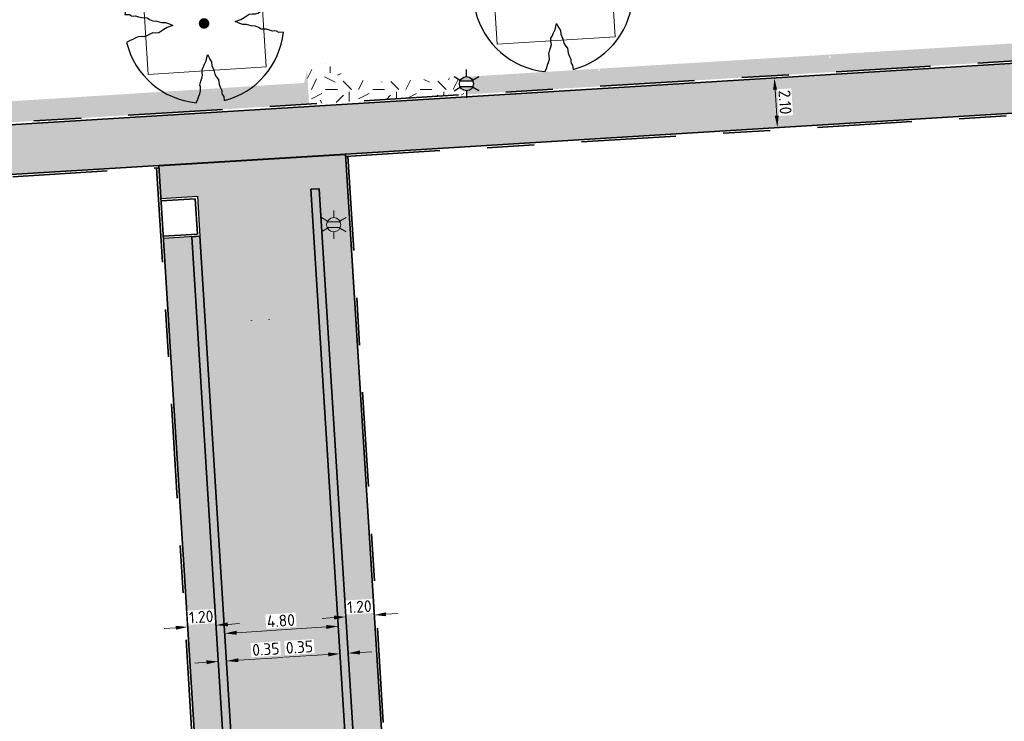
# Model space of a CAD drawing. Header units: metres. Extents: x 162305 to 163132, y 502542 to 502928.
# Tile 57 of 222: x 162565 to 162607, y 502679 to 502709. Entities that reach past the tile are written whole.
import ezdxf
from ezdxf.enums import TextEntityAlignment as Align

# ---------------------------------------------------------------- set-up
doc = ezdxf.new("R2010")
doc.units = ezdxf.units.M
doc.linetypes.add('DGN3', pattern=[7.370533, 4.913689, -2.456844])
doc.linetypes.add('VH-OPSLUITBAND-SO', pattern=[10, 4, -2, 2, -2])
for name, color, linetype, lineweight, true_color in [('B-WE-OV-LICHTMAST-S-200', 190, 'Continuous', 18, 0x7f00ff), ('N-BH-VH-VERHARDING_TEGEL-Grijs', 253, 'Continuous', 13, 0x828282), ('N-WE-GR-BOOM-S', 3, 'Continuous', 25, 0x00ff00), ('N-WE-GR-PLANTGATVERBETERING-A', 92, 'Continuous', 13, 0x00bd00), ('N-WE-OV-LICHTMAST-S-200', 190, 'Continuous', 25, 0x7f00ff), ('N-WE-VH-GOOT_STRAATBAKSTEEN-G', 5, 'Continuous', 35, 0x0000ff), ('N-WE-VH-KANTOPSLUITING_OPSLUITBAND_100X200-G', 150, 'VH-OPSLUITBAND-SO', 35, 0x007fff), ('N01-WE-VH-OPENVERHARDING_BETONSTRAATSTEEN-A', 32, 'Continuous', 18, 0xbd5e00)]:
    doc.layers.add(name, color=color, linetype=linetype, lineweight=lineweight, true_color=true_color)
for name, color, linetype, lineweight in [('N-BH-VH-MATERIAALGRENS-G', 7, 'Continuous', 40), ('N-BH-VH-MOLGOOT-G KDGM168BS geocolor excelent edelgrijs 21_6-9_8', 7, 'DGN3', 13), ('N-WB-BANDEN-VOORKANTBAND', 2, 'Continuous', 30), ('N-WE-GR-GRAS-A-200', 62, 'Continuous', 18), ('N-WE-RI-PUT-OPHOOGTEBRENGEN_HWA-S', 150, 'Continuous', 30), ('N-WE-VH-KANTOPSLUITING_VOORKANTBAND-G', 50, 'Continuous', 35), ('N-WE-VH-OPENVERHARDING_STRAATBAKSTEEN-A', 92, 'Continuous', 18), ('N-WE-VH-OPENVERHARDING_TEGEL-A', 92, 'Continuous', 18), ('X-XX-AL-M', 7, 'Continuous', 18)]:
    doc.layers.add(name, color=color, linetype=linetype, lineweight=lineweight)
doc.layers.add('X-XX-AL-HULPLIJN 01-G', color=1, linetype='Continuous', lineweight=18, true_color=0xff0000, plot=False)
doc.styles.add('NLCS-ISO', font='NLCS-ISO.ttf')
doc.styles.add('NLCS-ISO-M200-T25', font='NLCS-ISO.ttf', dxfattribs={"height": 0.5})
doc.dimstyles.new('NLCS-M200-T25-PIJL_L2_H2', dxfattribs={"dimscale": 0.2, "dimtxt": 2.5, "dimasz": 2.5, "dimexe": 2, "dimexo": 2, "dimgap": 0.7, "dimtad": 1, "dimzin": 0, "dimdsep": 46, "dimtxsty": 'NLCS-ISO-M200-T25', "dimcen": 0, "dimdle": 2, "dimclrd": 256, "dimclre": 256, "dimclrt": 256, "dimazin": 0, "dimtfac": 1, "dimtdec": 3, "dimtofl": 0, "dimtmove": 0, "dimatfit": 3, "dimfxl": 2, "dimfxlon": 1, "dimtfillclr": 256, "dimtolj": 1, "dimtzin": 0, "dimlwd": -1, "dimlwe": -1, "dimarcsym": 0})
pattern_1 = [(48.5408, (162379.96123, 502825.00982), (-0.01397452, 0.22584223), [0.64, -0.32]), (138.5408, (162380.06716, 502825.12972), (0.01397452, -0.22584223), [0.64, -0.32])]
pattern_2 = [(0, (0, 0), (2, 2), [0.5, -1.5]), (0, (1.1, 1.2), (2, 2), [0.5, -1.5]), (90, (0.2, 0.7), (-2, 2), [0.5, -1.5]), (90, (1, 1.4), (-2, 2), [0.5, -1.5]), (45, (0.4, 1.4), (0, 2), [0.5, -2.328427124]), (135, (1.1, 0), (-2, 0), [0.5, -2.328427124]), (26.5650512, (0.5, 0.6), (2, 8e-10), [0.5, -3.972135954]), (26.5650512, (1.4, 1.6), (2, 8e-10), [0.5, -3.972135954]), (63.43494882, (1.4, 0), (1e-10, 2), [0.5, -3.972135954]), (63.43494882, (0.5, 0.9), (1e-10, 2), [0.5, -3.972135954]), (63.43494882, (1.2, 0.4), (1e-10, 2), [0.5, -3.972135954]), (116.5650512, (0, 1.1), (-8e-10, 2), [0.5, -3.972135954]), (153.43494882, (0.4, 0.3), (-2, 1e-10), [0.5, -3.972135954])]

# ---------------------------------------------------------------- blocks, each defined once
blk = doc.blocks.new('*D207')
at = {"layer": 'Defpoints', "color": 0, "transparency": 16777216}
for p in [(162596.985, 502706.484), (162596.251, 502704.335), (162597.113, 502704.388)]:
    blk.add_point(p, dxfattribs=at)
at = {"layer": 'X-XX-AL-M', "transparency": 16777216}
for p, q in [((162596.985, 502706.484), (162597.384, 502706.508)), ((162597.015, 502705.985), (162597.083, 502704.887)), ((162596.714, 502704.363), (162597.512, 502704.412))]:
    blk.add_line(p, q, dxfattribs=at)
for points in [[(162597.098, 502705.99), (162596.932, 502705.98), (162596.985, 502706.484)], [(162597.166, 502704.892), (162596.999, 502704.882), (162597.113, 502704.388)]]:
    blk.add_solid(points, dxfattribs=at)
at = {"layer": 'X-XX-AL-M', "transparency": 16777216, "insert": (162597.438, 502705.46), "char_height": 0.5, "attachment_point": 5, "rotation": 273.5059, "style": 'NLCS-ISO-M200-T25', "bg_fill": 3, "box_fill_scale": 1.1, "bg_fill_color": 256, "bg_fill_true_color": 13158600, "bg_fill_transparency": 0}
blk.add_mtext('\\A1;2.10', dxfattribs=at)
blk = doc.blocks.new('*D141')
at = {"layer": 'Defpoints', "color": 0, "transparency": 16777216}
blk.add_point((162572.18, 502683.103), dxfattribs=at)
at = {"layer": 'X-XX-AL-M', "transparency": 16777216}
for p, q in [((162572.169, 502683.264), (162572.144, 502683.663)), ((162571.67, 502683.232), (162571.171, 502683.2)), ((162573.367, 502683.34), (162573.393, 502682.941)), ((162573.866, 502683.372), (162574.365, 502683.404))]:
    blk.add_line(p, q, dxfattribs=at)
for points in [[(162571.665, 502683.315), (162571.676, 502683.149), (162572.169, 502683.264)], [(162573.861, 502683.455), (162573.872, 502683.289), (162573.367, 502683.34)]]:
    blk.add_solid(points, dxfattribs=at)
at = {"layer": 'X-XX-AL-M', "transparency": 16777216, "insert": (162572.743, 502683.691), "char_height": 0.5, "attachment_point": 5, "rotation": 3.6537, "style": 'NLCS-ISO-M200-T25', "bg_fill": 3, "box_fill_scale": 1.1, "bg_fill_color": 256, "bg_fill_true_color": 13158600, "bg_fill_transparency": 0}
blk.add_mtext('\\A1;1.20', dxfattribs=at)
at = {"layer": 'Defpoints', "color": 0, "transparency": 16777216}
for p in [(162573.362, 502683.426), (162573.367, 502683.34)]:
    blk.add_point(p, dxfattribs=at)
blk = doc.blocks.new('*D142')
at = {"layer": 'Defpoints', "color": 0, "transparency": 16777216}
for p in [(162573.72, 502683.308), (162573.377, 502683.189), (162573.815, 502681.825)]:
    blk.add_point(p, dxfattribs=at)
at = {"layer": 'X-XX-AL-M', "transparency": 16777216}
for p, q in [((162573.44, 502682.202), (162573.491, 502681.404)), ((162573.789, 502682.224), (162573.84, 502681.426)), ((162574.314, 502681.857), (162576.19, 502681.977)), ((162572.966, 502681.771), (162572.467, 502681.739))]:
    blk.add_line(p, q, dxfattribs=at)
for points in [[(162572.961, 502681.854), (162572.972, 502681.688), (162573.465, 502681.803)], [(162574.308, 502681.94), (162574.319, 502681.774), (162573.815, 502681.825)]]:
    blk.add_solid(points, dxfattribs=at)
at = {"layer": 'X-XX-AL-M', "transparency": 16777216, "insert": (162575.476, 502682.322), "char_height": 0.5, "attachment_point": 5, "rotation": 3.6537, "style": 'NLCS-ISO-M200-T25', "bg_fill": 3, "box_fill_scale": 1.1, "bg_fill_color": 256, "bg_fill_true_color": 13158600, "bg_fill_transparency": 0}
blk.add_mtext('\\A1;0.35', dxfattribs=at)
blk = doc.blocks.new('*D143')
at = {"layer": 'Defpoints', "color": 0, "transparency": 16777216}
for p in [(162573.74, 502682.989), (162573.769, 502682.544), (162578.594, 502682.376)]:
    blk.add_point(p, dxfattribs=at)
at = {"layer": 'X-XX-AL-M', "transparency": 16777216}
for p, q in [((162578.561, 502682.896), (162578.51, 502683.694)), ((162573.743, 502682.943), (162573.715, 502683.388)), ((162578.036, 502683.263), (162574.239, 502683.02))]:
    blk.add_line(p, q, dxfattribs=at)
for points in [[(162578.031, 502683.346), (162578.041, 502683.18), (162578.535, 502683.295)], [(162574.234, 502683.104), (162574.245, 502682.937), (162573.74, 502682.989)]]:
    blk.add_solid(points, dxfattribs=at)
at = {"layer": 'X-XX-AL-M', "transparency": 16777216, "insert": (162576.113, 502683.531), "char_height": 0.5, "attachment_point": 5, "rotation": 3.6537, "style": 'NLCS-ISO-M200-T25', "bg_fill": 3, "box_fill_scale": 1.1, "bg_fill_color": 256, "bg_fill_true_color": 13158600, "bg_fill_transparency": 0}
blk.add_mtext('\\A1;4.80', dxfattribs=at)
blk = doc.blocks.new('*D144')
at = {"layer": 'Defpoints', "color": 0, "transparency": 16777216}
for p in [(162578.862, 502683.664), (162578.518, 502683.567), (162578.61, 502682.131)]:
    blk.add_point(p, dxfattribs=at)
at = {"layer": 'X-XX-AL-M', "transparency": 16777216}
for p, q in [((162578.584, 502682.531), (162578.635, 502681.732)), ((162578.933, 502682.553), (162578.984, 502681.754)), ((162578.111, 502682.099), (162576.235, 502681.98)), ((162579.458, 502682.186), (162579.957, 502682.217))]:
    blk.add_line(p, q, dxfattribs=at)
for points in [[(162578.105, 502682.183), (162578.116, 502682.016), (162578.61, 502682.131)], [(162579.452, 502682.269), (162579.463, 502682.102), (162578.959, 502682.154)]]:
    blk.add_solid(points, dxfattribs=at)
at = {"layer": 'X-XX-AL-M', "transparency": 16777216, "insert": (162576.898, 502682.413), "char_height": 0.5, "attachment_point": 5, "rotation": 3.6537, "style": 'NLCS-ISO-M200-T25', "bg_fill": 3, "box_fill_scale": 1.1, "bg_fill_color": 256, "bg_fill_true_color": 13158600, "bg_fill_transparency": 0}
blk.add_mtext('\\A1;0.35', dxfattribs=at)
blk = doc.blocks.new('*D145')
at = {"layer": 'X-XX-AL-M', "transparency": 16777216}
for p, q in [((162578.86, 502683.692), (162578.835, 502684.092)), ((162580.058, 502683.769), (162580.032, 502684.168)), ((162578.361, 502683.661), (162577.862, 502683.629)), ((162580.557, 502683.801), (162581.056, 502683.833))]:
    blk.add_line(p, q, dxfattribs=at)
for points in [[(162578.356, 502683.744), (162578.367, 502683.577), (162578.86, 502683.692)], [(162580.551, 502683.884), (162580.562, 502683.718), (162580.058, 502683.769)]]:
    blk.add_solid(points, dxfattribs=at)
at = {"layer": 'X-XX-AL-M', "transparency": 16777216, "insert": (162579.434, 502684.12), "char_height": 0.5, "attachment_point": 5, "rotation": 3.6537, "style": 'NLCS-ISO-M200-T25', "bg_fill": 3, "box_fill_scale": 1.1, "bg_fill_color": 256, "bg_fill_true_color": 13158600, "bg_fill_transparency": 0}
blk.add_mtext('\\A1;1.20', dxfattribs=at)
at = {"layer": 'Defpoints', "color": 0, "transparency": 16777216}
for p in [(162580.058, 502683.769), (162580.06, 502683.729), (162578.868, 502683.57)]:
    blk.add_point(p, dxfattribs=at)
blk = doc.blocks.new('SGR-BOOM_2E GROOTTE')
h = blk.add_hatch(color=256)
edge = h.paths.add_edge_path()
edge.add_arc((-0.002, 0.003), 0.15, 0, 360)
at = {"flags": 128}
for points in [[(-0.393, 2.219), (-0.386, 2.091), (-0.348, 2.03), (-0.339, 1.969), (-0.341, 1.917), (-0.308, 1.837), (-0.277, 1.741), (-0.267, 1.599), (-0.216, 1.531), (-0.176, 1.447), (-0.153, 1.329), (-0.105, 1.196), (-0.101, 1.091), (-0.064, 1.01), (-0.03, 0.939), (-0.003, 0.885), (0.045, 1.05), (0.096, 1.142), (0.143, 1.23), (0.18, 1.291), (0.184, 1.376), (0.173, 1.464), (0.193, 1.531), (0.234, 1.613), (0.265, 1.725), (0.255, 1.772), (0.254, 1.878), (0.285, 1.965), (0.319, 2.036), (0.35, 2.117), (0.397, 2.217)], [(-2.219, 0.389), (-2.089, 0.381), (-2.027, 0.345), (-1.967, 0.335), (-1.916, 0.339), (-1.835, 0.305), (-1.74, 0.274), (-1.598, 0.264), (-1.531, 0.213), (-1.443, 0.17), (-1.325, 0.147), (-1.195, 0.102), (-1.09, 0.098), (-1.008, 0.061), (-0.938, 0.027), (-0.883, 0), (-1.048, -0.048), (-1.141, -0.099), (-1.229, -0.146), (-1.29, -0.183), (-1.374, -0.186), (-1.462, -0.176), (-1.531, -0.196), (-1.612, -0.237), (-1.723, -0.268), (-1.77, -0.258), (-1.876, -0.259), (-1.963, -0.29), (-2.034, -0.323), (-2.115, -0.352), (-2.216, -0.401)], [(2.214, -0.385), (2.084, -0.378), (2.022, -0.34), (1.963, -0.33), (1.912, -0.335), (1.829, -0.3), (1.734, -0.27), (1.593, -0.259), (1.525, -0.21), (1.44, -0.168), (1.322, -0.144), (1.191, -0.097), (1.084, -0.093), (1.004, -0.057), (0.933, -0.022), (0.879, 0.005), (1.044, 0.053), (1.136, 0.103), (1.224, 0.15), (1.284, 0.188), (1.368, 0.191), (1.458, 0.18), (1.525, 0.201), (1.606, 0.24), (1.719, 0.273), (1.765, 0.263), (1.87, 0.262), (1.959, 0.292), (2.029, 0.328), (2.111, 0.357), (2.212, 0.405)], [(-0.36, -2.218), (-0.311, -2.117), (-0.28, -2.037), (-0.248, -1.966), (-0.217, -1.878), (-0.216, -1.773), (-0.228, -1.725), (-0.195, -1.613), (-0.156, -1.531), (-0.135, -1.464), (-0.145, -1.375), (-0.141, -1.292), (-0.104, -1.231), (-0.057, -1.143), (-0.006, -1.05), (0.041, -0.885), (0.069, -0.939), (0.102, -1.01), (0.139, -1.092), (0.144, -1.196), (0.19, -1.328), (0.213, -1.447), (0.255, -1.531), (0.305, -1.599), (0.316, -1.741), (0.347, -1.836), (0.381, -1.918), (0.376, -1.968), (0.387, -2.031), (0.423, -2.09), (0.432, -2.205)]]:
    blk.add_lwpolyline(points, dxfattribs=at)
for start, end in [(100.0002, 170.1098), (10.2999, 79.792), (190.3241, 260.8433), (281.0946, 350.0621)]:
    blk.add_arc((-0.002, 0.003), 2.25, start, end)
blk = doc.blocks.new('B-SOV-LICHTMAST-SO')
for p, q in [((0, 1.5), (0, 3)), ((-1.3, 0.75), (-2.6, 1.5)), ((1.3, 0.75), (2.6, 1.5)), ((-1.3, -0.75), (-2.6, -1.5)), ((0, -1.5), (0, -3)), ((1.3, -0.75), (2.6, -1.5))]:
    blk.add_line(p, q)
at = {"flags": 128}
for points in [[(-1.38, 0.59), (1.38, 0.59)], [(-1.38, -0.59), (1.38, -0.59)]]:
    blk.add_lwpolyline(points, dxfattribs=at)
blk.add_circle((0, 0), 1.5)
at = {"style": 'NLCS-ISO'}
blk.add_attdef('TYPE', text='', height=1.8, dxfattribs=at).set_placement((0, 3), align=Align.BOTTOM_CENTER)
blk = doc.blocks.new('SOV-LICHTMAST-SO')
h = blk.add_hatch(color=256)
h.paths.add_polyline_path([(1.38, 0.59, 0.658505), (-1.38, 0.59)])
h.paths.add_polyline_path([(-1.38, -0.59, 0.658505), (1.38, -0.59)])
at = {"flags": 128}
for points in [[(0, 1.5), (0, 3)], [(-2.6, 1.5), (-1.3, 0.75)], [(-1.38, 0.59), (1.38, 0.59)], [(1.3, 0.75), (2.6, 1.5)], [(-2.6, -1.5), (-1.3, -0.75)], [(-1.38, -0.59), (1.38, -0.59)], [(0, -1.5), (0, -3)], [(2.6, -1.5), (1.3, -0.75)]]:
    blk.add_lwpolyline(points, dxfattribs=at)
blk.add_circle((0, 0), 1.5)
at = {"style": 'NLCS-ISO'}
blk.add_attdef('TYPE', text='', height=1.8, dxfattribs=at).set_placement((0, 3), align=Align.BOTTOM_CENTER)

msp = doc.modelspace()

# ---------------------------------------------------------------- hatches: boundary and pattern name
at = {"layer": 'N-WE-GR-GRAS-A-200'}
h = msp.add_hatch(dxfattribs=at)
h.set_pattern_fill('AGR-GRAS_02-SO', color=256, scale=0.2, style=0, pattern_type=2)
h.set_pattern_definition(pattern_2)
h.paths.add_polyline_path([(162421.517, 502819.726), (162435.034, 502820.576), (162435.169, 502820.432), (162435.343, 502820.275), (162435.553, 502820.121), (162435.897, 502819.944), (162436.228, 502819.841), (162436.649, 502819.789), (162442.014, 502820.095), (162442.181, 502820.21), (162442.325, 502817.953), (162445.008, 502818.123), (162446.244, 502817.251), (162443.192, 502817.061), (162443.511, 502811.925), (162442.505, 502811.858), (162442.17, 502817.226), (162424.634, 502816.13), (162424.643, 502815.982), (162424.967, 502810.771), (162422.081, 502810.59)])
edge = h.paths.add_edge_path(flags=16)
edge.add_ellipse((162362.043, 502852.57), major_axis=(-0.0024, 0.0374), ratio=0.999228, start_angle=0, end_angle=360, ccw=False)
edge = h.paths.add_edge_path(flags=16)
edge.add_ellipse((162362.585, 502843.074), major_axis=(-0.0024, 0.0374), ratio=0.999228, start_angle=0, end_angle=360, ccw=False)
edge = h.paths.add_edge_path(flags=16)
edge.add_ellipse((162361.375, 502862.47), major_axis=(-0.0024, 0.0374), ratio=0.999228, start_angle=0, end_angle=360, ccw=False)
h.paths.add_polyline_path([(162362.219, 502859.55), (162362.319, 502859.557), (162363.515, 502840.078), (162363.415, 502840.072), (162363.443, 502839.623), (162363.543, 502839.629), (162363.629, 502838.217), (162362.822, 502838.159), (162362.786, 502838.484), (162362.788, 502838.484), (162362.758, 502838.774), (162362.163, 502845.491), (162360.898, 502866.676), (162361.878, 502866.739), (162362.291, 502860.006), (162362.191, 502860)])
h.paths.add_polyline_path([(162370.36, 502859.13), (162370.182, 502861.923), (162370.463, 502861.92), (162370.486, 502861.402), (162370.779, 502861.415), (162370.814, 502860.896), (162371.337, 502860.935), (162371.387, 502859.961), (162371.777, 502859.979), (162371.78, 502859.223)])
edge = h.paths.add_edge_path(flags=16)
edge.add_ellipse((162389.544, 502924.307), major_axis=(-0.0024, 0.0375), ratio=0.999228, start_angle=0, end_angle=360, ccw=False)
edge = h.paths.add_edge_path(flags=16)
edge.add_ellipse((162379.964, 502923.711), major_axis=(-0.0024, 0.0375), ratio=0.999228, start_angle=0, end_angle=360, ccw=False)
h.paths.add_polyline_path([(162371.042, 502923.041), (162371.029, 502923.547), (162371.022, 502923.655), (162398.112, 502925.305), (162398.145, 502924.764)])
edge = h.paths.add_edge_path(flags=16)
edge.add_ellipse((162472.361, 502871.473), major_axis=(-0.0024, 0.0375), ratio=0.999228, start_angle=0, end_angle=360, ccw=False)
edge = h.paths.add_edge_path(flags=16)
edge.add_ellipse((162472.286, 502872.403), major_axis=(-0.0024, 0.0375), ratio=0.999228, start_angle=0, end_angle=360, ccw=False)
edge = h.paths.add_edge_path(flags=16)
edge.add_ellipse((162481.311, 502872.974), major_axis=(-0.0024, 0.0375), ratio=0.999228, start_angle=0, end_angle=360, ccw=False)
edge = h.paths.add_edge_path(flags=16)
edge.add_ellipse((162481.4, 502872.078), major_axis=(-0.0024, 0.0375), ratio=0.999228, start_angle=0, end_angle=360, ccw=False)
edge = h.paths.add_edge_path(flags=16)
edge.add_ellipse((162491.481, 502873.637), major_axis=(-0.0024, 0.0375), ratio=0.999228, start_angle=0, end_angle=360, ccw=False)
edge = h.paths.add_edge_path()
edge.add_line((162491.614, 502871.718), (162490.496, 502871.657))
edge.add_line((162490.496, 502871.657), (162490.491, 502871.77))
edge.add_line((162490.491, 502871.77), (162478.157, 502870.992))
edge.add_line((162478.157, 502870.992), (162470.974, 502870.605))
edge.add_line((162470.974, 502870.605), (162470.856, 502872.5))
edge.add_line((162470.856, 502872.5), (162485.627, 502873.415))
edge.add_line((162485.627, 502873.415), (162493.227, 502873.874))
edge.add_line((162493.227, 502873.874), (162492.846, 502880.392))
edge.add_line((162492.846, 502880.392), (162493.987, 502880.465))
edge.add_line((162493.987, 502880.465), (162494.519, 502871.874))
edge.add_line((162494.519, 502871.874), (162491.646, 502871.719))
edge.add_ellipse((162491.628, 502871.752), major_axis=(-0.0024, 0.0375), ratio=0.999228, start_angle=204.2611, end_angle=514.6215)
h.paths.add_polyline_path([(162503.076, 502855.443), (162503.175, 502855.449), (162503.182, 502855.349), (162507.723, 502855.63), (162508.325, 502845.898), (162508.826, 502845.929), (162509.922, 502845.996), (162508.48, 502869.305), (162502.561, 502868.939), (162502.362, 502868.295), (162502.373, 502866.891)])
h.paths.add_polyline_path([(162538.734, 502870.453), (162538.737, 502870.459), (162538.743, 502870.478), (162538.747, 502870.497), (162538.75, 502870.516), (162538.751, 502870.535), (162538.75, 502870.553), (162538.747, 502870.572), (162538.743, 502870.591), (162538.737, 502870.611), (162538.729, 502870.629), (162538.722, 502870.641), (162538.703, 502870.938), (162537.951, 502870.89), (162537.968, 502870.619), (162537.965, 502870.611), (162537.958, 502870.591), (162537.954, 502870.572), (162537.952, 502870.553), (162537.951, 502870.535), (162537.952, 502870.516), (162537.954, 502870.497), (162537.958, 502870.478), (162537.965, 502870.459), (162537.973, 502870.44), (162537.98, 502870.426), (162537.999, 502870.138), (162538.751, 502870.186)], flags=16)
edge = h.paths.add_edge_path(flags=16)
edge.add_ellipse((162531.906, 502869.982), major_axis=(-0.25, 0), ratio=1, start_angle=-146.5113, end_angle=206.759, ccw=False)
edge.add_line((162532.115, 502870.12), (162532.13, 502870.095))
edge = h.paths.add_edge_path(flags=16)
edge.add_ellipse((162511.919, 502869.277), major_axis=(-0.0024, 0.0375), ratio=0.999228, start_angle=0, end_angle=360, ccw=False)
edge = h.paths.add_edge_path(flags=16)
edge.add_ellipse((162522.497, 502868.462), major_axis=(-0.0024, 0.0375), ratio=0.999228, start_angle=0, end_angle=360, ccw=False)
edge = h.paths.add_edge_path(flags=16)
edge.add_ellipse((162522.447, 502869.89), major_axis=(-0.0024, 0.0375), ratio=0.999228, start_angle=0, end_angle=360, ccw=False)
edge = h.paths.add_edge_path(flags=16)
edge.add_ellipse((162532.379, 502869.057), major_axis=(-0.0024, 0.0375), ratio=0.999228, start_angle=0, end_angle=360, ccw=False)
edge = h.paths.add_edge_path()
edge.add_line((162511.902, 502867.747), (162510.21, 502867.645))
edge.add_line((162510.21, 502867.645), (162510.109, 502869.306))
edge.add_line((162510.109, 502869.306), (162538.74, 502871.078))
edge.add_line((162538.74, 502871.078), (162538.844, 502869.377))
edge.add_line((162538.844, 502869.377), (162511.943, 502867.75))
edge.add_ellipse((162511.92, 502867.78), major_axis=(-0.0024, 0.0375), ratio=0.999228, start_angle=212.8954, end_angle=506.7392)
edge = h.paths.add_edge_path(flags=16)
edge.add_ellipse((162554.017, 502704.407), major_axis=(-0.25, 0), ratio=1, start_angle=-19.7806, end_angle=333.4897, ccw=False)
edge.add_line((162553.781, 502704.492), (162553.793, 502704.519))
edge = h.paths.add_edge_path()
edge.add_ellipse((162551.443, 502714.761), major_axis=(-0.579, 0), ratio=1, start_angle=88.3276, end_angle=98.4248)
edge.add_line((162551.528, 502714.188), (162556.303, 502714.513))
edge.add_line((162556.303, 502714.513), (162556.577, 502710.125))
edge.add_line((162556.577, 502710.125), (162556.776, 502710.137))
edge.add_line((162556.776, 502710.137), (162556.846, 502709.236))
edge.add_line((162556.846, 502709.236), (162552.732, 502708.974))
edge.add_line((162552.732, 502708.974), (162552.986, 502704.982))
edge.add_line((162552.986, 502704.982), (162557.154, 502705.248))
edge.add_line((162557.154, 502705.248), (162557.171, 502705.029))
edge.add_line((162557.171, 502705.029), (162577.095, 502706.273))
edge.add_line((162577.095, 502706.273), (162577.219, 502706.826))
edge.add_line((162577.219, 502706.826), (162577.305, 502705.378))
edge.add_line((162577.305, 502705.378), (162549.792, 502703.693))
edge.add_line((162549.792, 502703.693), (162549.16, 502713.814))
edge.add_line((162549.16, 502713.814), (162549.362, 502713.826))
edge.add_line((162549.362, 502713.826), (162549.356, 502713.926))
edge.add_line((162549.356, 502713.926), (162550.264, 502713.982))
edge.add_ellipse((162550.22, 502714.681), major_axis=(-0.7, 0), ratio=1, start_angle=93.5531, end_angle=128.9932)
edge.add_line((162550.661, 502714.137), (162551.426, 502714.182))
edge = h.paths.add_edge_path(flags=16)
edge.add_ellipse((162508.182, 502708.963), major_axis=(-0.0024, 0.0375), ratio=0.999228, start_angle=0, end_angle=360, ccw=False)
edge = h.paths.add_edge_path(flags=16)
edge.add_ellipse((162498.418, 502708.139), major_axis=(-0.0024, 0.0375), ratio=0.999228, start_angle=0, end_angle=360, ccw=False)
edge = h.paths.add_edge_path(flags=16)
edge.add_ellipse((162487.929, 502707.676), major_axis=(-0.0024, 0.0375), ratio=0.999228, start_angle=0, end_angle=360, ccw=False)
edge = h.paths.add_edge_path(flags=16)
edge.add_ellipse((162478.214, 502707.105), major_axis=(-0.0024, 0.0375), ratio=0.999228, start_angle=0, end_angle=360, ccw=False)
h.paths.add_polyline_path([(162476.685, 502707.087), (162505.879, 502708.912), (162539.79, 502710.978), (162539.851, 502709.987), (162476.746, 502706.099)])
edge = h.paths.add_edge_path(flags=16)
edge.add_ellipse((162395.834, 502721.362), major_axis=(-0.0024, 0.0374), ratio=0.999228, start_angle=0, end_angle=360, ccw=False)
edge = h.paths.add_edge_path(flags=16)
edge.add_ellipse((162396.47, 502711.185), major_axis=(-0.0024, 0.0374), ratio=0.999228, start_angle=0, end_angle=360, ccw=False)
edge = h.paths.add_edge_path()
edge.add_line((162395.383, 502731.715), (162396.765, 502708.907))
edge.add_line((162396.765, 502708.907), (162397.036, 502704.3))
edge.add_line((162397.036, 502704.3), (162396.295, 502704.256))
edge.add_line((162396.295, 502704.256), (162395.798, 502704.697))
edge.add_line((162395.798, 502704.697), (162394.018, 502733.935))
edge.add_line((162394.018, 502733.935), (162394.9, 502734.934))
edge.add_line((162394.9, 502734.934), (162395.187, 502734.952))
edge.add_line((162395.187, 502734.952), (162395.379, 502731.782))
edge.add_ellipse((162395.364, 502731.747), major_axis=(-0.0024, 0.0374), ratio=0.999228, start_angle=333.5251, end_angle=566.1217)
edge = h.paths.add_edge_path(flags=16)
edge.add_ellipse((162599.331, 502707.364), major_axis=(-0.0024, 0.0375), ratio=0.999228, start_angle=0, end_angle=360, ccw=False)
edge = h.paths.add_edge_path(flags=16)
edge.add_ellipse((162589.565, 502706.823), major_axis=(-0.0024, 0.0375), ratio=0.999228, start_angle=0, end_angle=360, ccw=False)
edge = h.paths.add_edge_path()
edge.add_ellipse((162583.961, 502706.24), major_axis=(-0.25, 0), ratio=1, start_angle=93.4892, end_angle=273.4892)
edge.add_line((162583.945, 502706.489), (162583.943, 502706.535))
edge.add_line((162583.943, 502706.535), (162608.977, 502708.062))
edge.add_line((162608.977, 502708.062), (162609.022, 502707.322))
edge.add_line((162609.022, 502707.322), (162583.988, 502705.788))
edge.add_line((162583.988, 502705.788), (162583.976, 502705.99))
edge = h.paths.add_edge_path(flags=16)
edge.add_ellipse((162616.144, 502666.519), major_axis=(-0.0024, 0.0374), ratio=0.999228, start_angle=0, end_angle=360, ccw=False)
edge = h.paths.add_edge_path(flags=16)
edge.add_ellipse((162615.418, 502676.401), major_axis=(-0.0024, 0.0374), ratio=0.999228, start_angle=0, end_angle=360, ccw=False)
edge = h.paths.add_edge_path()
edge.add_ellipse((162615.429, 502664.807), major_axis=(-0.25, 0), ratio=1, start_angle=33.4892, end_angle=333.4892)
edge.add_line((162615.205, 502664.919), (162615.153, 502664.945))
edge.add_line((162615.153, 502664.945), (162613.958, 502684.042))
edge.add_line((162613.958, 502684.042), (162615.141, 502684.116))
edge.add_line((162615.141, 502684.116), (162615.159, 502683.799))
edge.add_line((162615.159, 502683.799), (162616.307, 502665.548))
edge.add_line((162616.307, 502665.548), (162616.303, 502665.534))
edge.add_line((162616.303, 502665.534), (162616.301, 502665.515))
edge.add_line((162616.301, 502665.515), (162616.3, 502665.496))
edge.add_line((162616.3, 502665.496), (162616.301, 502665.477))
edge.add_line((162616.301, 502665.477), (162616.303, 502665.458))
edge.add_line((162616.303, 502665.458), (162616.308, 502665.439))
edge.add_line((162616.308, 502665.439), (162616.314, 502665.42))
edge.add_line((162616.314, 502665.42), (162616.315, 502665.418))
edge.add_line((162616.315, 502665.418), (162616.722, 502658.942))
edge.add_line((162616.722, 502658.942), (162615.533, 502658.854))
edge.add_line((162615.533, 502658.854), (162615.172, 502664.637))
edge.add_line((162615.172, 502664.637), (162615.22, 502664.669))
h.paths.add_polyline_path([(162613.807, 502655.383), (162613.598, 502658.712), (162613.638, 502658.715), (162613.934, 502653.992), (162582.144, 502652.018), (162582.063, 502653.317)])
h.paths.add_polyline_path([(162630.424, 502647.556), (162630.699, 502642.626), (162628.4, 502642.494), (162627.777, 502642.458), (162627.786, 502642.278), (162603.433, 502640.765), (162603.114, 502645.897), (162602.077, 502645.841), (162602.105, 502645.392), (162602.141, 502645.394), (162602.467, 502640.049), (162633.855, 502641.963), (162634.145, 502641.982), (162633.881, 502644.367), (162633.717, 502645), (162633.378, 502645.727), (162632.876, 502646.364), (162632.286, 502646.854), (162631.624, 502647.211)])
edge = h.paths.add_edge_path(flags=16)
edge.add_ellipse((162567.845, 502652.2), major_axis=(-0.0024, 0.0375), ratio=0.999228, start_angle=0, end_angle=360, ccw=False)
edge = h.paths.add_edge_path()
edge.add_line((162548.046, 502650.768), (162548.03, 502651.015))
edge.add_line((162548.03, 502651.015), (162549.486, 502651.109))
edge.add_line((162549.486, 502651.109), (162549.486, 502650.517))
edge.add_line((162549.486, 502650.517), (162550.286, 502650.517))
edge.add_line((162550.286, 502650.517), (162550.286, 502651.16))
edge.add_line((162550.286, 502651.16), (162558.56, 502651.693))
edge.add_ellipse((162558.587, 502651.719), major_axis=(-0.0024, 0.0375), ratio=0.999228, start_angle=129.7834, end_angle=230.2968)
edge.add_line((162558.617, 502651.697), (162573.877, 502652.68))
edge.add_line((162573.877, 502652.68), (162573.944, 502651.609))
edge.add_line((162573.944, 502651.609), (162548.093, 502650.004))
edge.add_line((162548.093, 502650.004), (162548.05, 502650.705))
edge.add_ellipse((162548.028, 502650.735), major_axis=(-0.0024, 0.0375), ratio=0.999228, start_angle=211.6727, end_angle=328.1784)
edge = h.paths.add_edge_path(flags=16)
edge.add_ellipse((162430.665, 502659.865), major_axis=(-0.0024, 0.0375), ratio=0.999228, start_angle=0, end_angle=360, ccw=False)
edge = h.paths.add_edge_path(flags=16)
edge.add_ellipse((162420.419, 502659.642), major_axis=(-0.0024, 0.0375), ratio=0.999228, start_angle=0, end_angle=360, ccw=False)
edge = h.paths.add_edge_path(flags=16)
edge.add_ellipse((162411.256, 502659.155), major_axis=(-0.0024, 0.0375), ratio=0.999228, start_angle=0, end_angle=360, ccw=False)
h.paths.add_polyline_path([(162435.507, 502661.043), (162435.323, 502659.857), (162409.633, 502658.262), (162409.562, 502659.421), (162417.311, 502659.909), (162417.311, 502659.564), (162418.111, 502659.564), (162418.111, 502659.962)])
edge = h.paths.add_edge_path()
edge.add_arc((162406.536, 502665.135), 0.25, 314.1361, 386.759)
edge.add_line((162406.759, 502665.248), (162406.744, 502665.273))
edge.add_arc((162406.536, 502665.135), 0.25, 33.4892, 53.1521)
edge.add_line((162406.686, 502665.335), (162405.617, 502682.119))
edge.add_line((162405.617, 502682.119), (162404.587, 502699.361))
edge.add_line((162404.587, 502699.361), (162405.114, 502699.394))
edge.add_line((162405.114, 502699.394), (162407.566, 502659.298))
edge.add_line((162407.566, 502659.298), (162407.073, 502659.267))
edge.add_line((162407.073, 502659.267), (162407.068, 502659.343))
edge.add_line((162407.068, 502659.343), (162407.062, 502659.43))
edge.add_line((162407.062, 502659.43), (162406.71, 502664.956))
h.paths.add_polyline_path([(162384.175, 502626.989), (162385.046, 502626.592), (162372.825, 502599.014), (162371.335, 502595.495), (162370.722, 502593.495), (162370.394, 502591.743), (162370.27, 502590.819), (162370.22, 502589.04), (162370.38, 502587.03), (162370.565, 502585.909), (162371.415, 502583.295), (162372.193, 502581.707), (162370.908, 502584.33), (162369.966, 502586.806), (162369.747, 502588.04), (162369.616, 502589.543), (162369.609, 502591.028), (162369.765, 502592.585), (162370.157, 502594.429), (162370.745, 502596.215), (162373.739, 502603.155), (162382.073, 502622.389), (162383.982, 502627.016)])
h.paths.add_polyline_path([(162633.546, 502600.513), (162633.828, 502595.971), (162634.923, 502596.039), (162635.361, 502596.088), (162635.807, 502596.254), (162636.127, 502596.481), (162636.395, 502596.782), (162636.609, 502597.185), (162636.68, 502597.521), (162636.692, 502597.852), (162636.458, 502601.632), (162636.458, 502601.69), (162604.902, 502599.753), (162604.852, 502599.75), (162605.149, 502595.651), (162605.325, 502595.091), (162605.529, 502594.771), (162606.031, 502594.327), (162606.489, 502594.101), (162606.98, 502594.014), (162607.398, 502594.03), (162607.379, 502594.329), (162607.479, 502594.335), (162607.197, 502598.877)])
h = msp.add_hatch(dxfattribs=at)
h.set_pattern_fill('AGR-GRAS_02-SO', color=256, scale=0.2, style=0, pattern_type=2)
h.set_pattern_definition(pattern_2)
h.paths.add_polyline_path([(162583.945, 502706.489, 1), (162583.976, 502705.99), (162583.988, 502705.788), (162577.305, 502705.378), (162577.219, 502706.826), (162577.279, 502707.091), (162577.887, 502707.176), (162579.165, 502706.351), (162579.781, 502706.383), (162580.016, 502706.296), (162583.943, 502706.535)])
edge = h.paths.add_edge_path(flags=16)
edge.add_ellipse((162578.849, 502706.119), major_axis=(-0.0024, 0.0375), ratio=0.999228, start_angle=0, end_angle=360)
at = {"layer": 'N-WE-VH-OPENVERHARDING_STRAATBAKSTEEN-A', "true_color": 0x333333}
h = msp.add_hatch(dxfattribs=at)
h.set_pattern_fill('AVH-SBS_DIKFORMAAT_HALFST', color=250, angle=93.5256, pattern_type=2)
h.set_pattern_definition([(93.525599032, (0, 0), (-0.049905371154, -0.0030747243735), []), (183.52559903, (-0.0123, 0.19962), (0.012298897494, -0.19962148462), [0.05, -0.05]), (183.52559903, (-0.05605, 0.09674), (0.012298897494, -0.19962148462), [0.05, -0.05]), (93.525599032, (-0.0311, 0.09827), (-0.099810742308, -0.006149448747), [0, -0.1, 0, 0, 0]), (93.525599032, (-0.08101, 0.0952), (-0.099810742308, -0.006149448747), [0, -0.1, 0, 0, 0])])
h.paths.add_polyline_path([(162572.691, 502699.786), (162572.342, 502699.764), (162575.057, 502656.254), (162575.407, 502656.276)])
h.paths.add_polyline_path([(162577.728, 502701.798), (162577.379, 502701.776), (162580.208, 502656.568), (162580.556, 502656.59)])
at = {"layer": 'N-WE-VH-OPENVERHARDING_TEGEL-A', "true_color": 0x333333}
h = msp.add_hatch(dxfattribs=at)
h.set_pattern_fill('AVH-TEGEL_300X300_HALFST', color=250, angle=3.0361, pattern_type=2)
h.set_pattern_definition([(3.03605687, (0, 0), (0.29163426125, 0.165678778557), [0.3, -0.3]), (93.03605687, (0, 0), (-0.29957892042, -0.01588931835), [])])
h.paths.add_polyline_path([(162621.902, 502705.907), (162544.8, 502701.183), (162544.671, 502703.279), (162547.602, 502703.458), (162549.698, 502703.587), (162622.371, 502708.039)])
at = {"layer": 'N01-WE-VH-OPENVERHARDING_BETONSTRAATSTEEN-A'}
h = msp.add_hatch(dxfattribs=at)
h.set_pattern_fill('AVH-BSS_LINGEFORMAAT_KEPER', color=256, scale=2, angle=3.5408, pattern_type=2)
h.set_pattern_definition(pattern_1)
h.paths.add_polyline_path([(162573.965, 502654.483), (162574.032, 502653.418), (162581.925, 502653.911), (162581.859, 502654.967), (162580.313, 502654.871), (162577.379, 502701.776), (162577.728, 502701.798), (162580.556, 502656.59), (162581.753, 502656.665), (162578.838, 502703.268), (162570.952, 502702.785), (162571.038, 502701.386), (162572.586, 502701.483), (162575.513, 502654.579)])
h = msp.add_hatch(dxfattribs=at)
h.set_pattern_fill('AVH-BSS_LINGEFORMAAT_KEPER', color=256, scale=2, angle=3.5408, pattern_type=2)
h.set_pattern_definition(pattern_1)
h.paths.add_polyline_path([(162573.859, 502656.18), (162571.145, 502699.69), (162572.342, 502699.764), (162575.057, 502656.254)])

# ---------------------------------------------------------------- linework, layer by layer
at = {"layer": 'N-BH-VH-MATERIAALGRENS-G'}
msp.add_line((162570.952, 502702.785), (162578.838, 502703.268), dxfattribs=at)
at = {"layer": 'N-BH-VH-MOLGOOT-G KDGM168BS geocolor excelent edelgrijs 21_6-9_8', "flags": 128}
msp.add_lwpolyline([(162572.586, 502701.482), (162572.237, 502701.461), (162572.237, 502701.461), (162572.586, 502701.482)], dxfattribs=at)
at = {"layer": 'N-BH-VH-VERHARDING_TEGEL-Grijs', "flags": 128}
msp.add_lwpolyline([(162621.902, 502705.907), (162544.8, 502701.183), (162544.671, 502703.279), (162547.602, 502703.458), (162549.698, 502703.587), (162622.371, 502708.039), (162621.902, 502705.907)], dxfattribs=at)
at = {"layer": 'N-WB-BANDEN-VOORKANTBAND', "flags": 128}
msp.add_lwpolyline([(162571.039, 502701.386), (162572.586, 502701.482), (162572.691, 502699.786), (162571.145, 502699.69)], dxfattribs=at)
at = {"layer": 'N-WE-GR-PLANTGATVERBETERING-A', "flags": 128}
for points in [[(162585.002, 502711.9), (162589.992, 502712.218), (162590.246, 502708.226), (162585.256, 502707.908), (162585.002, 502711.9)], [(162570.241, 502710.628), (162575.231, 502710.945), (162575.486, 502706.954), (162570.496, 502706.636), (162570.241, 502710.628)]]:
    msp.add_lwpolyline(points, dxfattribs=at)
at = {"layer": 'N-WE-RI-PUT-OPHOOGTEBRENGEN_HWA-S', "ltscale": 0.235646, "flags": 128}
for points in [[(162574.864, 502696.236, 0.007003), (162574.865, 502696.226), (162574.864, 502696.236)], [(162575.618, 502696.274, 0.007004), (162575.617, 502696.284), (162575.618, 502696.274)]]:
    msp.add_lwpolyline(points, format="xyb", dxfattribs=at)
at = {"layer": 'N-WE-VH-GOOT_STRAATBAKSTEEN-G', "flags": 128}
for points in [[(162580.556, 502656.59), (162577.728, 502701.798), (162577.379, 502701.776), (162580.208, 502656.568)], [(162575.407, 502656.276), (162572.691, 502699.786), (162572.342, 502699.764), (162575.057, 502656.254), (162575.407, 502656.276)]]:
    msp.add_lwpolyline(points, dxfattribs=at)
at = {"layer": 'N-WE-VH-KANTOPSLUITING_OPSLUITBAND_100X200-G'}
for p, q in [((162549.692, 502703.687), (162622.289, 502708.134)), ((162578.844, 502703.168), (162610.737, 502705.122)), ((162578.944, 502703.174), (162582.025, 502653.914)), ((162544.806, 502701.083), (162570.958, 502702.685)), ((162570.858, 502702.679), (162573.932, 502653.411))]:
    msp.add_line(p, q, dxfattribs=at)
msp.add_lwpolyline([(162571.045, 502701.286), (162572.492, 502701.376), (162572.585, 502699.879), (162571.138, 502699.789)], dxfattribs=at)
at = {"layer": 'N-WE-VH-KANTOPSLUITING_VOORKANTBAND-G'}
msp.add_lwpolyline([(162549.37, 502739.672), (162621.23, 502744.152), (162621.76, 502743.684), (162622.612, 502729.836), (162618.973, 502729.612), (162619.047, 502728.415), (162622.685, 502728.639), (162623.518, 502715.1, -0.069569), (162623.298, 502712.256), (162622.371, 502708.039), (162549.698, 502703.587), (162549.06, 502713.808)], format="xyb", dxfattribs=at)
for points in [[(162581.966, 502653.259), (162582.044, 502652.011), (162613.934, 502653.992), (162610.73, 502705.222), (162578.838, 502703.268), (162581.926, 502653.908)], [(162574.072, 502652.769), (162574.15, 502651.521), (162548, 502649.898), (162544.8, 502701.183), (162570.952, 502702.785), (162574.032, 502653.418)]]:
    msp.add_lwpolyline(points, dxfattribs=at)
at = {"layer": 'X-XX-AL-HULPLIJN 01-G', "flags": 128}
msp.add_lwpolyline([(162573.965, 502654.483), (162574.032, 502653.418), (162581.925, 502653.911), (162581.859, 502654.967), (162580.313, 502654.871), (162577.379, 502701.776), (162577.728, 502701.798), (162580.556, 502656.59), (162581.753, 502656.665), (162578.838, 502703.268), (162570.952, 502702.785), (162571.038, 502701.386), (162572.586, 502701.483), (162575.513, 502654.579)], close=True, dxfattribs=at)

# ---------------------------------------------------------------- block references
at = {"layer": 'B-WE-OV-LICHTMAST-S-200', "xscale": 0.2, "yscale": 0.2}
for p in [(162583.961, 502706.24), (162578.348, 502700.276)]:
    msp.add_blockref('B-SOV-LICHTMAST-SO', p, dxfattribs=at)
at = {"layer": 'N-WE-GR-BOOM-S', "xscale": 1.5, "yscale": 1.5, "zscale": 1.5, "rotation": 3.553090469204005}
for p in [(162587.624, 502710.109), (162572.867, 502708.786)]:
    msp.add_blockref('SGR-BOOM_2E GROOTTE', p, dxfattribs=at)
at = {"layer": 'N-WE-OV-LICHTMAST-S-200', "xscale": 0.2, "yscale": 0.2, "zscale": 0.51972000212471}
msp.add_blockref('SOV-LICHTMAST-SO', (162583.961, 502706.24), dxfattribs=at)

# ---------------------------------------------------------------- next in the draw order: dimensions: what is measured, and where the dimension line sits
at = {"layer": 'X-XX-AL-M'}
dim = msp.add_linear_dim(base=(162597.113, 502704.388), p1=(162596.985, 502706.484), p2=(162596.251, 502704.335), angle=93.5059, dimstyle='NLCS-M200-T25-PIJL_L2_H2', override={"dimtfill": 1}, dxfattribs=at)
dim.commit()
dim.dimension.update_dxf_attribs({"geometry": '*D207', "text_midpoint": (162597.438, 502705.46)})
dim = msp.add_linear_dim(base=(162573.367, 502683.34), p1=(162572.18, 502683.103), p2=(162573.362, 502683.426), angle=3.6537, dimstyle='NLCS-M200-T25-PIJL_L2_H2', override={"dimtfill": 1}, dxfattribs=at)
dim.commit()
dim.dimension.update_dxf_attribs({"geometry": '*D141', "text_midpoint": (162572.768, 502683.302), "dimtype": 160})

# ---------------------------------------------------------------- next in the draw order: dimensions: what is measured, and where the dimension line sits
dim = msp.add_linear_dim(base=(162573.815, 502681.825), p1=(162573.377, 502683.189), p2=(162573.72, 502683.308), angle=3.6537, dimstyle='NLCS-M200-T25-PIJL_L2_H2', override={"dimtfill": 1}, dxfattribs=at)
dim.commit()
dim.dimension.update_dxf_attribs({"geometry": '*D142', "text_midpoint": (162575.501, 502681.933), "dimtype": 160})

# ---------------------------------------------------------------- next in the draw order: dimensions: what is measured, and where the dimension line sits
dim = msp.add_linear_dim(base=(162573.74, 502682.989), p1=(162578.594, 502682.376), p2=(162573.769, 502682.544), angle=3.6537, dimstyle='NLCS-M200-T25-PIJL_L2_H2', override={"dimtfill": 1}, dxfattribs=at)
dim.commit()
dim.dimension.update_dxf_attribs({"geometry": '*D143', "text_midpoint": (162576.113, 502683.531)})

# ---------------------------------------------------------------- next in the draw order: dimensions: what is measured, and where the dimension line sits
dim = msp.add_linear_dim(base=(162578.61, 502682.131), p1=(162578.862, 502683.664), p2=(162578.518, 502683.567), angle=3.6537, dimstyle='NLCS-M200-T25-PIJL_L2_H2', override={"dimtfill": 1}, dxfattribs=at)
dim.commit()
dim.dimension.update_dxf_attribs({"geometry": '*D144', "text_midpoint": (162576.898, 502682.413)})

# ---------------------------------------------------------------- next in the draw order: dimensions: what is measured, and where the dimension line sits
dim = msp.add_linear_dim(base=(162580.058, 502683.769), p1=(162578.868, 502683.57), p2=(162580.06, 502683.729), angle=3.6537, dimstyle='NLCS-M200-T25-PIJL_L2_H2', override={"dimtfill": 1}, dxfattribs=at)
dim.commit()
dim.dimension.update_dxf_attribs({"geometry": '*D145', "text_midpoint": (162579.459, 502683.731), "dimtype": 160})

doc.saveas('drawing.dxf')
